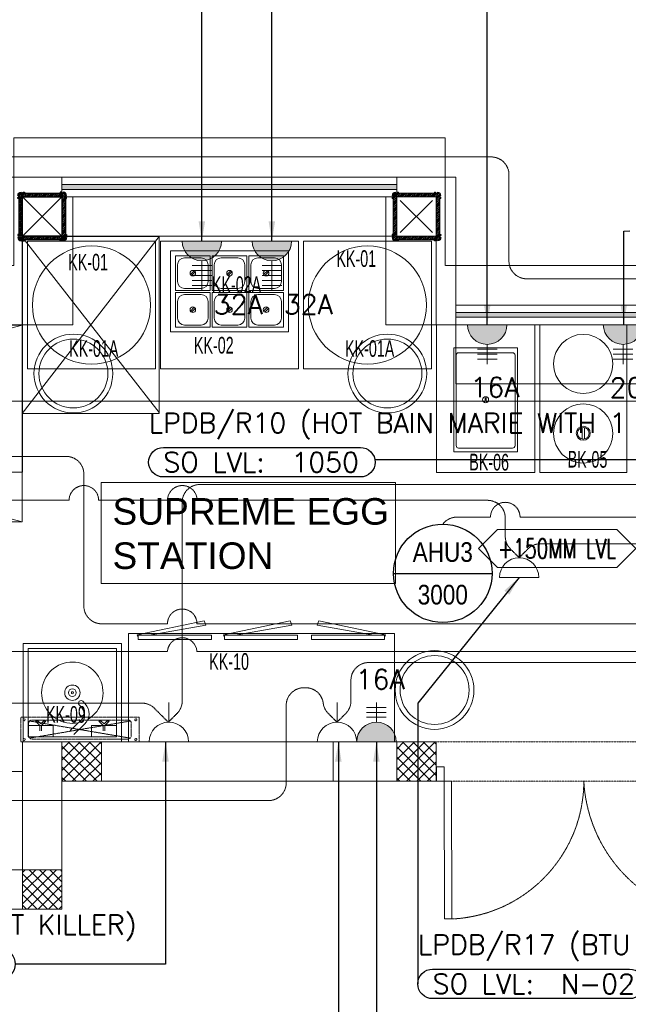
# Model space of a CAD drawing. Header units: millimetres. Extents: x -359 to 21654, y -24856 to 16255.
# Tile 4 of 31: x 3975 to 7065, y -484 to 4520. Entities that reach past the tile are written whole.
import ezdxf
from ezdxf.enums import TextEntityAlignment as Align

# ---------------------------------------------------------------- set-up
doc = ezdxf.new("R2010")
doc.units = ezdxf.units.MM
doc.header["$MEASUREMENT"] = 0
for name, pattern in [('FP XREF (2)$0$( Hidden )', [0.375, 0.25, -0.125]), ('FP XREF (2)$0$DASHED2', [0.375, 0.25, -0.125]), ('FP XREF (2)$0$HIDDEN2', [0.1875, 0.125, -0.0625]), ('HIDDENX2', [0.75, 0.5, -0.25])]:
    doc.linetypes.add(name, pattern=pattern)
doc.layers.get('0').update_dxf_attribs({"color": 1, "lineweight": 5, "true_color": 0xff0000})
doc.layers.add('ACMV-EQP-DX', color=30, linetype='Continuous', true_color=0xff7f00)
doc.layers.add('ELEC-SO-LVL-TAG', color=7, linetype='Continuous')
doc.layers.add('Legend', color=7, linetype='Continuous')
for name, color, linetype, lineweight, true_color in [('FP XREF (2)$0$A-clmn', 9, 'Continuous', 0, 0x808080), ('FP XREF (2)$0$A-COUNTER', 9, 'Continuous', 0, 0x808080), ('FP XREF (2)$0$A-EQUIP', 9, 'Continuous', 0, 0x808080), ('FP XREF (2)$0$A-JALI', 9, 'Continuous', 0, 0x808080), ('FP XREF (2)$0$A-JOINERY', 9, 'Continuous', 0, 0x808080), ('FP XREF (2)$0$CYAN', 9, 'Continuous', 0, 0x808080), ('FP XREF (2)$0$door', 9, 'Continuous', 0, 0x808080), ('FP XREF (2)$0$EQ', 9, 'Continuous', 0, 0x808080), ('FP XREF (2)$0$EQUIP.', 9, 'Continuous', 0, 0x808080), ('FP XREF (2)$0$Equipment', 9, 'Continuous', 0, 0x808080), ('FP XREF (2)$0$Equipment Name', 9, 'Continuous', 0, 0x808080), ('FP XREF (2)$0$Exhaut Hoods', 9, 'Continuous', 0, 0x808080), ('FP XREF (2)$0$FLR LINE', 9, 'Continuous', 0, 0x808080), ('FP XREF (2)$0$HATCH', 9, 'Continuous', 0, 0x808080), ('FP XREF (2)$0$ND_26_HATCH', 9, 'Continuous', 0, 0x808080), ('FP XREF (2)$0$T-TagsWndw', 9, 'Continuous', 0, 0x808080), ('FP XREF (2)$0$XR-CP-DS$0$A-DOWN LIG', 9, 'Continuous', 0, 0x808080), ('FP XREF (2)$0$Z-AT_Text', 9, 'Continuous', 0, 0x808080), ('M-MEP-ELPR-CKT', 7, 'HIDDENX2', 20, 0x960000), ('M-MEP-ELPR-SOCKET', 5, 'Continuous', 20, 0x0000ff)]:
    doc.layers.add(name, color=color, linetype=linetype, lineweight=lineweight, true_color=true_color)
doc.layers.add('M-MEP-ELLG-TEXT', color=7, linetype='Continuous', lineweight=20)
doc.layers.add('M-MEP-ELSL-TEXT', color=7, linetype='Continuous', lineweight=20)
doc.styles.add('Arial Narrow', font='arialn.ttf')
doc.styles.add('FP XREF (2)$0$MtXpl_Arial_Narrow', font='arialn.ttf')
doc.styles.add('FP XREF (2)$0$SSP_Note', font='romans.shx', dxfattribs={"width": 0.8})
doc.styles.add('FP XREF (2)$0$SSP_Title', font='arial.ttf')
doc.styles.add('Oswald Light', font='txt')
doc.styles.add('ROMANS-100', font='romans.shx')
doc.styles.get("Standard").update_dxf_attribs({"font": 'romans.shx'})
doc.dimstyles.new('MDS-50', dxfattribs={"dimtxt": 100, "dimasz": 100, "dimexe": 50, "dimexo": 50, "dimgap": 25, "dimtad": 1, "dimdec": 0, "dimtxsty": 'Oswald Light', "dimcen": 0, "dimdle": 1.5875, "dimazin": 0, "dimtfac": 1, "dimtdec": 0, "dimtix": 1, "dimtmove": 0, "dimatfit": 0, "dimfxl": 1, "dimfrac": 2, "dimtolj": 1, "dimarcsym": 0})
pattern_1 = [(45, (466752.75, 162145.904), (-26.5165043, 26.5165043), []), (135, (466752.75, 162145.904), (-26.5165043, -26.5165043), [])]

# ---------------------------------------------------------------- blocks, each defined once
blk = doc.blocks.new('FP XREF (2)$0$A$C1ac69530')
at = {"layer": 'FP XREF (2)$0$HATCH'}
h = blk.add_hatch(color=256, dxfattribs=at)
h.dxf.hatch_style = 1
h.paths.add_polyline_path([(2000, -37.5), (300, -37.5), (300, -62.5), (2000, -62.5)])
h.paths.add_polyline_path([(4175, -687.5), (2300, -687.5), (2300, -712.5), (4175, -712.5), (5915, -712.5), (5915, -687.5)])
at = {"layer": 'FP XREF (2)$0$A-JOINERY'}
for points in [[(2000, -62.5), (300, -62.5), (300, -37.5), (2000, -37.5)], [(5915, -687.5), (4175, -687.5), (2300, -687.5), (2300, -712.5), (4175, -712.5), (5915, -712.5)]]:
    blk.add_lwpolyline(points, close=True, dxfattribs=at)
blk = doc.blocks.new('FP XREF (2)$0$A$C807b513b')
at = {"layer": 'FP XREF (2)$0$A-EQUIP', "color": 0, "lineweight": -2}
for p, q in [((-300, 0), (-2000, 0)), ((-2000, 0), (-2000, -300)), ((-300, -300), (-300, 0)), ((-2000, -300), (-300, -300)), ((-1525, -325), (-2175, -325)), ((-2175, -325), (-2175, -975)), ((-1525, -975), (-1525, -325)), ((-1500, -325), (-799, -325)), ((-1500, -975), (-1500, -325)), ((-799, -325), (-799, -975)), ((-124, -325), (-774, -325)), ((-774, -325), (-774, -975)), ((-124, -975), (-124, -325)), ((1875, -650), (0, -650)), ((0, -650), (0, -1050)), ((-2200, -750), (-3300, -750)), ((-2200, -1500), (-2200, -750)), ((-2200, -1500), (-2200, -750)), ((-99, -1501), (-99, -751)), ((-99, -751), (401, -751)), ((401, -751), (401, -1501)), ((426, -1501), (426, -751)), ((426, -751), (867.8, -751)), ((867.8, -751), (867.8, -1501)), ((-11, -867.4), (313, -867.4)), ((-11, -1395.4), (-11, -867.4)), ((14, -892.6), (288, -892.6)), ((313, -867.4), (313, -1395.4)), ((1.5, -1364.5), (1.5, -905.1)), ((300.5, -905.1), (300.5, -1364.5)), ((-2175, -975), (-1525, -975)), ((-799, -975), (-1500, -975)), ((-774, -975), (-124, -975)), ((0, -1050), (1875, -1050)), ((641.1, -1330.6), (641.1, -1272.5)), ((652.8, -1330.6), (652.8, -1272.5)), ((313, -1395.4), (-11, -1395.4)), ((288, -1377), (14, -1377)), ((-3300, -1500), (-2200, -1500)), ((401, -1501), (-99, -1501)), ((867.8, -1501), (426, -1501)), ((-1277.7, -2255.7, 45.6), (-1617.4, -2326.8, 45.6)), ((-1556.8, -2328.2, 45.6), (-1270, -2276.6, 45.6)), ((-1270, -2276.6, 45.6), (-1277.7, -2255.7, 45.6)), ((-840.6, -2255.7, 45.6), (-1180.4, -2326.8, 45.6)), ((-1119.8, -2328.2, 45.6), (-833, -2276.6, 45.6)), ((-833, -2276.6, 45.6), (-840.6, -2255.7, 45.6)), ((-704.2, -2276.6, 45.6), (-696.5, -2255.7, 45.6)), ((-417.3, -2328.2, 45.6), (-704.2, -2276.6, 45.6)), ((-696.5, -2255.7, 45.6), (-356.7, -2326.8, 45.6)), ((-312.1, -2320), (-1662.1, -2320)), ((-1662.1, -2320), (-1662.1, -2870)), ((-1617.4, -2326.8, 45.6), (-1612.6, -2340, 45.6)), ((-1241.3, -2328.2), (-1612.6, -2328.2)), ((-1612.6, -2328.2), (-1612.6, -2350.5)), ((-1612.6, -2350.5), (-1241.3, -2350.5)), ((-1241.3, -2350.5), (-1241.3, -2328.2)), ((-1180.4, -2326.8, 45.6), (-1175.5, -2340, 45.6)), ((-804.2, -2328.2), (-1175.5, -2328.2)), ((-1175.5, -2328.2), (-1175.5, -2350.5)), ((-1175.5, -2350.5), (-804.2, -2350.5)), ((-804.2, -2350.5), (-804.2, -2328.2)), ((-732.9, -2350.5), (-732.9, -2328.2)), ((-732.9, -2328.2), (-361.6, -2328.2)), ((-361.6, -2350.5), (-732.9, -2350.5)), ((-356.7, -2326.8, 45.6), (-361.6, -2340, 45.6)), ((-361.6, -2328.2), (-361.6, -2350.5)), ((-312.1, -2870), (-312.1, -2320)), ((-1662.1, -2870), (-312.1, -2870))]:
    blk.add_line(p, q, dxfattribs=at)
for centre, radius in [((-1850, -650), 300), ((-449, -650), 300), ((-1942, -998.2), 200), ((-347.7, -998.2), 200), ((646.9, -949.5), 150.4), ((-1942, -998.2), 175), ((-347.7, -998.2), 175), ((151, -1131.4), 15.4), ((646.9, -1302.5), 150.4), ((646.9, -1301.5), 35.6), ((646.9, -1301.5), 29.6), ((-108, -2606.5), 200), ((-108, -2606.5), 175)]:
    blk.add_circle(centre, radius, dxfattribs=at)
for centre, radius, start, end in [((14, -905.1), 12.5, 90, 180), ((288, -905.1), 12.5, 360, 90), ((98.2, -1128), 50.2, 339.4665, 13.1282), ((203.8, -1128), 50.2, 166.8718, 200.5335), ((14, -1364.5), 12.5, 180, 270), ((288, -1364.5), 12.5, 270, 0)]:
    blk.add_arc(centre, radius, start, end, dxfattribs=at)
at = {"layer": 'FP XREF (2)$0$Equipment', "color": 0, "lineweight": -2}
for p, q in [((-850.5, -375), (-1448.5, -375)), ((-1448.5, -375), (-1448.5, -787)), ((-1247.5, -400), (-1423.5, -400)), ((-1423.5, -400), (-1423.5, -576)), ((-1247.5, -576), (-1247.5, -400)), ((-1061.5, -400), (-1237.5, -400)), ((-1237.5, -400), (-1237.5, -576)), ((-1061.5, -576), (-1061.5, -400)), ((-875.5, -400), (-1051.5, -400)), ((-1051.5, -400), (-1051.5, -576)), ((-875.5, -576), (-875.5, -400)), ((-850.5, -787), (-850.5, -375)), ((-1413.1, -445.6), (-1413.1, -530.4)), ((-1293.1, -410.4), (-1377.9, -410.4)), ((-1257.9, -530.4), (-1257.9, -445.6)), ((-1227.1, -445.6), (-1227.1, -530.4)), ((-1107.1, -410.4), (-1191.9, -410.4)), ((-1071.9, -530.4), (-1071.9, -445.6)), ((-1041.1, -445.6), (-1041.1, -530.4)), ((-921.1, -410.4), (-1005.9, -410.4)), ((-885.9, -530.4), (-885.9, -445.6)), ((-1348, -494.8), (-1328.7, -475.5)), ((-1342.3, -500.5), (-1323, -481.2)), ((-1162, -494.8), (-1142.7, -475.5)), ((-1156.3, -500.5), (-1137, -481.2)), ((-976, -494.8), (-956.7, -475.5)), ((-970.3, -500.5), (-951, -481.2)), ((-1423.5, -576), (-1247.5, -576)), ((-1247.5, -586), (-1423.5, -586)), ((-1423.5, -586), (-1423.5, -762)), ((-1377.9, -565.6), (-1293.1, -565.6)), ((-1293.1, -596.4), (-1377.9, -596.4)), ((-1247.5, -762), (-1247.5, -586)), ((-1237.5, -576), (-1061.5, -576)), ((-1061.5, -586), (-1237.5, -586)), ((-1237.5, -586), (-1237.5, -762)), ((-1191.9, -565.6), (-1107.1, -565.6)), ((-1107.1, -596.4), (-1191.9, -596.4)), ((-1061.5, -762), (-1061.5, -586)), ((-1051.5, -576), (-875.5, -576)), ((-875.5, -586), (-1051.5, -586)), ((-1051.5, -586), (-1051.5, -762)), ((-1005.9, -565.6), (-921.1, -565.6)), ((-921.1, -596.4), (-1005.9, -596.4)), ((-875.5, -762), (-875.5, -586)), ((-1413.1, -631.6), (-1413.1, -716.4)), ((-1257.9, -716.4), (-1257.9, -631.6)), ((-1227.1, -631.6), (-1227.1, -716.4)), ((-1071.9, -716.4), (-1071.9, -631.6)), ((-1041.1, -631.6), (-1041.1, -716.4)), ((-885.9, -716.4), (-885.9, -631.6)), ((-1348, -680.8), (-1328.7, -661.5)), ((-1342.3, -686.5), (-1323, -667.2)), ((-1162, -680.8), (-1142.7, -661.5)), ((-1156.3, -686.5), (-1137, -667.2)), ((-976, -680.8), (-956.7, -661.5)), ((-970.3, -686.5), (-951, -667.2)), ((-1448.5, -787), (-850.5, -787)), ((-1423.5, -762), (-1247.5, -762)), ((-1377.9, -751.6), (-1293.1, -751.6)), ((-1237.5, -762), (-1061.5, -762)), ((-1191.9, -751.6), (-1107.1, -751.6)), ((-1051.5, -762), (-875.5, -762)), ((-1005.9, -751.6), (-921.1, -751.6)), ((-2197, -2870), (-2197, -2370.2)), ((-2197, -2370.2), (-1697.3, -2370.2)), ((-2171.1, -2844), (-2171.1, -2396.2)), ((-2171.1, -2396.2), (-1723.3, -2396.2)), ((-1723.3, -2396.2), (-1723.3, -2844)), ((-1697.3, -2370.2), (-1697.3, -2870)), ((-1900.6, -2694.3), (-1912.5, -2681.7)), ((-1881.7, -2676.5), (-1893.5, -2663.9)), ((-2171.1, -2844), (-2171.1, -2786.6)), ((-2171.1, -2786.6), (-2044.6, -2786.6)), ((-2112.2, -2786.6), (-2133.9, -2764.8)), ((-2133.9, -2764.8), (-2121.6, -2764.8)), ((-2121.6, -2764.8), (-2107.8, -2778.6)), ((-2112.2, -2813.7), (-2112.2, -2786.6)), ((-2107.8, -2778.6), (-2094.1, -2764.8)), ((-2081.7, -2764.8), (-2103.4, -2786.6)), ((-2103.4, -2786.6), (-2103.4, -2813.7)), ((-2094.1, -2764.8), (-2081.7, -2764.8)), ((-2044.6, -2786.6), (-2044.6, -2844)), ((-1958.3, -2812.8), (-1902.6, -2760.4)), ((-1940.5, -2831.7), (-1884.8, -2779.4)), ((-1723.3, -2786.6), (-1849.8, -2786.6)), ((-1849.8, -2786.6), (-1849.8, -2844)), ((-1800.3, -2764.8), (-1812.6, -2764.8)), ((-1812.6, -2764.8), (-1790.9, -2786.6)), ((-1786.5, -2778.6), (-1800.3, -2764.8)), ((-1790.9, -2786.6), (-1790.9, -2813.7)), ((-1772.8, -2764.8), (-1786.5, -2778.6)), ((-1782.1, -2786.6), (-1760.4, -2764.8)), ((-1782.1, -2813.7), (-1782.1, -2786.6)), ((-1760.4, -2764.8), (-1772.8, -2764.8)), ((-1723.3, -2844), (-1723.3, -2786.6)), ((-1723.3, -2844), (-2171.1, -2844)), ((-2044.6, -2844), (-2171.1, -2844)), ((-1849.8, -2844), (-1723.3, -2844)), ((-1697.3, -2870), (-2197, -2870))]:
    blk.add_line(p, q, dxfattribs=at)
at = {"layer": 'FP XREF (2)$0$Equipment', "color": 0, "linetype": 'FP XREF (2)$0$DASHED2', "lineweight": -2, "ltscale": 0.3}
for p, q in [((-1608.6, -2745), (-2208.6, -2745)), ((-2208.6, -2745), (-2208.6, -2870)), ((-1608.6, -2870), (-1608.6, -2745)), ((-2169.1, -2774.5), (-2169.1, -2840.5)), ((-2164.7, -2851.1), (-1652.5, -2763.9)), ((-2164.7, -2763.9), (-1652.5, -2851.1)), ((-1663.1, -2759.5), (-2154.1, -2759.5)), ((-1648.1, -2840.5), (-1648.1, -2774.5)), ((-2208.6, -2870), (-1608.6, -2870)), ((-2154.1, -2855.5), (-1663.1, -2855.5))]:
    blk.add_line(p, q, dxfattribs=at)
at = {"layer": 'FP XREF (2)$0$Equipment', "color": 0, "lineweight": -2}
for centre in [(-1335.5, -488), (-1149.5, -488), (-963.5, -488), (-1335.5, -674), (-1149.5, -674), (-963.5, -674)]:
    blk.add_circle(centre, 14.2, dxfattribs=at)
at = {"layer": 'FP XREF (2)$0$Equipment', "color": 0, "linetype": 'ByBlock', "lineweight": -2, "ltscale": 0.25}
for radius in [39, 19.8, 5.16]:
    blk.add_circle((-1947.2, -2620.1), radius, dxfattribs=at)
at = {"layer": 'FP XREF (2)$0$Equipment', "color": 0, "lineweight": -2}
for centre, radius, start, end in [((-1377.9, -445.6), 35.2, 90, 180), ((-1293.1, -445.6), 35.2, 0, 90), ((-1191.9, -445.6), 35.2, 90, 180), ((-1107.1, -445.6), 35.2, 0, 90), ((-1005.9, -445.6), 35.2, 90, 180), ((-921.1, -445.6), 35.2, 0, 90), ((-1377.9, -530.4), 35.2, 180, 270), ((-1293.1, -530.4), 35.2, 270, 360), ((-1191.9, -530.4), 35.2, 180, 270), ((-1107.1, -530.4), 35.2, 270, 360), ((-1005.9, -530.4), 35.2, 180, 270), ((-921.1, -530.4), 35.2, 270, 360), ((-1377.9, -631.6), 35.2, 90, 180), ((-1293.1, -631.6), 35.2, 0, 90), ((-1191.9, -631.6), 35.2, 90, 180), ((-1107.1, -631.6), 35.2, 0, 90), ((-1005.9, -631.6), 35.2, 90, 180), ((-921.1, -631.6), 35.2, 0, 90), ((-1377.9, -716.4), 35.2, 180, 270), ((-1293.1, -716.4), 35.2, 270, 360), ((-1191.9, -716.4), 35.2, 180, 270), ((-1107.1, -716.4), 35.2, 270, 360), ((-1005.9, -716.4), 35.2, 180, 270), ((-921.1, -716.4), 35.2, 270, 360), ((-1947.2, -2620.1), 155.9, 300.7693, 281.598), ((-1903, -2672.8), 13, 43.263, 223.263), ((-1934.7, -2726.4), 46.8, 313.263, 43.263), ((-1934.7, -2726.4), 72.8, 313.263, 43.263)]:
    blk.add_arc(centre, radius, start, end, dxfattribs=at)
at = {"layer": 'FP XREF (2)$0$Equipment', "color": 0, "linetype": 'FP XREF (2)$0$DASHED2', "lineweight": -2, "ltscale": 0.3}
for centre, start, end in [((-2154.1, -2774.5), 90, 180), ((-1663.1, -2774.5), 0, 90), ((-2154.1, -2840.5), 180, 270), ((-1663.1, -2840.5), 270, 0)]:
    blk.add_arc(centre, 15, start, end, dxfattribs=at)
at = {"layer": 'FP XREF (2)$0$Equipment Name', "color": 0, "linetype": 'FP XREF (2)$0$DASHED2', "lineweight": -2}
for centre in [(-2192.2, -2757.5), (-1625, -2757.5), (-2192.2, -2857.5), (-1625, -2857.5)]:
    blk.add_circle(centre, 5.15, dxfattribs=at)
blk = doc.blocks.new('FP XREF (2)$0$A$C2359ced3')
at = {"layer": 'FP XREF (2)$0$A-JALI', "lineweight": -2}
h = blk.add_hatch(color=0, dxfattribs=at)
h.dxf.hatch_style = 1
h.paths.add_polyline_path([(27.1, 0), (27.1, 5.4), (21, 5.4, -0.414214), (16.1, 0.5, -0.401752), (11.2, 5.4, 0.193156), (-0.5, 0.5, 0.193156), (-5.4, -11.2, -0.414214), (-0.5, -16.1, -0.414214), (-5.4, -21), (-5.4, -27.1), (0, -27.1), (0, 0)])
at = {"layer": 'FP XREF (2)$0$A-JALI', "color": 0, "lineweight": -2}
blk.add_lwpolyline([(0, 0), (0, -27.1), (-5.4, -27.1), (-5.4, -21, 0.414214), (-0.5, -16.1, 0.414214), (-5.4, -11.2, -0.193156), (-0.5, 0.5, -0.193156), (11.2, 5.4, 0.401752), (16.1, 0.5, 0.414214), (21, 5.4), (27.1, 5.4), (27.1, 0)], format="xyb", close=True, dxfattribs=at)
blk = doc.blocks.new('FP XREF (2)$0$A$C4aaa8ad6')
at = {"layer": 'FP XREF (2)$0$A-JALI', "lineweight": -3}
h = blk.add_hatch(color=252, dxfattribs=at)
h.dxf.hatch_style = 1
h.paths.add_polyline_path([(0, 0), (-27.1, 0), (-27.1, -5.4), (-21, -5.4, -0.414214), (-16.1, -0.5, -0.401752), (-11.2, -5.4, 0.193156), (0.5, -0.5, 0.193156), (5.4, 11.2, -0.414214), (0.5, 16.1, -0.414214), (5.4, 21), (5.4, 27.1), (0, 27.1)])
blk.add_lwpolyline([(0, 0), (0, 27.1), (5.4, 27.1), (5.4, 21, 0.414214), (0.5, 16.1, 0.414214), (5.4, 11.2, -0.193156), (0.5, -0.5, -0.193156), (-11.2, -5.4, 0.401752), (-16.1, -0.5, 0.414214), (-21, -5.4), (-27.1, -5.4), (-27.1, 0)], format="xyb", close=True, dxfattribs=at)
blk = doc.blocks.new('FP XREF (2)$0$A$C4f68cd76')
at = {"layer": 'FP XREF (2)$0$A-JALI', "lineweight": -2}
h = blk.add_hatch(dxfattribs=at)
h.set_pattern_fill('ANSI31', color=0, scale=50)
h.paths.add_polyline_path([(218, 18), (190.9, 18), (-18, 18), (-18, -9.1), (-18, -218), (9.1, -218), (218, -218), (218, -190.9)])
h.paths.add_polyline_path([(200, -200), (0, -200), (0, 0), (200, 0)], flags=16)
at = {"layer": 'FP XREF (2)$0$A-JALI', "color": 0, "lineweight": -2}
for points in [[(218, -218), (-18, -218), (-18, 18), (218, 18)], [(200, -200), (0, -200), (0, 0), (200, 0)]]:
    blk.add_lwpolyline(points, close=True, dxfattribs=at)
at = {"layer": 'FP XREF (2)$0$EQUIP.', "color": 0, "lineweight": -2}
for name, p in [('FP XREF (2)$0$A$C2359ced3', (-18, 18)), ('FP XREF (2)$0$A$C4aaa8ad6', (218, -218))]:
    blk.add_blockref(name, p, dxfattribs=at)
at = {"layer": 'FP XREF (2)$0$EQUIP.', "color": 0, "lineweight": -2, "xscale": -1}
for name, p in [('FP XREF (2)$0$A$C2359ced3', (218, 18)), ('FP XREF (2)$0$A$C4aaa8ad6', (-18, -218))]:
    blk.add_blockref(name, p, dxfattribs=at)
blk = doc.blocks.new('FP XREF (2)$0$A$C8c8f8403')
at = {"layer": 'FP XREF (2)$0$A-JALI', "lineweight": -3}
h = blk.add_hatch(dxfattribs=at)
h.set_pattern_fill('ANSI31', color=252, scale=50)
h.set_pattern_definition([(45, (489807.4467, 146104.517), (-4.41941738, 4.41941738), [])])
h.paths.add_polyline_path([(5.4, 241.4), (5.4, 5.4), (241.4, 5.4), (241.4, 241.4)])
h.paths.add_polyline_path([(223.4, 223.4), (223.4, 23.4), (23.4, 23.4), (23.4, 223.4)], flags=16)
at = {"layer": 'FP XREF (2)$0$A-JALI', "color": 252, "lineweight": -3}
for p, q in [((23.4, 23.4), (223.4, 223.4)), ((223.4, 23.4), (23.4, 223.4))]:
    blk.add_line(p, q, dxfattribs=at)
at = {"layer": 'FP XREF (2)$0$A-JALI', "lineweight": -3}
for p in [(23.4, 196.3), (50.4, 223.4)]:
    blk.add_line(p, (23.4, 223.4), dxfattribs=at)
for points in [[(241.4, 5.4), (5.4, 5.4), (5.4, 241.4), (241.4, 241.4)], [(223.4, 23.4), (23.4, 23.4), (23.4, 223.4), (223.4, 223.4)]]:
    blk.add_lwpolyline(points, close=True, dxfattribs=at)
at = {"layer": 'FP XREF (2)$0$EQUIP.', "lineweight": -3}
for name, p in [('FP XREF (2)$0$A$C2359ced3', (5.4, 241.4)), ('FP XREF (2)$0$A$C4aaa8ad6', (241.4, 5.4))]:
    blk.add_blockref(name, p, dxfattribs=at)
at = {"layer": 'FP XREF (2)$0$EQUIP.', "lineweight": -3, "xscale": -1}
for name, p in [('FP XREF (2)$0$A$C2359ced3', (241.4, 241.4)), ('FP XREF (2)$0$A$C4aaa8ad6', (5.4, 5.4))]:
    blk.add_blockref(name, p, dxfattribs=at)
blk = doc.blocks.new('FP XREF (2)$0$A$C35c0c7e9')
at = {"layer": 'FP XREF (2)$0$door', "color": 0, "lineweight": -2}
for points in [[(940.8, 432.7), (969.2, 461), (917, 513.3), (888.8, 484.9)], [(1434.4, -63.7), (1407.6, -90.4), (914.7, 406.7), (940.8, 432.7)], [(-60.5, -572), (-88.8, -600.3), (-141.1, -548.2), (-112.8, -519.8)], [(435.8, -1065.7), (462.5, -1038.8), (-34.6, -546), (-60.6, -572.1)]]:
    blk.add_lwpolyline(points, close=True, dxfattribs=at)
at = {"layer": 'FP XREF (2)$0$EQ', "color": 0, "linetype": 'FP XREF (2)$0$HIDDEN2', "lineweight": -2, "ltscale": 7}
for centre, radius, start, end in [((935.4, 482.7), 742.6, 228.1863, 309.4823), ((-57.6, -566.5), 702.6, 317.7512, 44.8797)]:
    blk.add_arc(centre, radius, start, end, dxfattribs=at)
blk = doc.blocks.new('FP XREF (2)$0$A$Ce85b5983')
at = {"layer": 'FP XREF (2)$0$Exhaut Hoods'}
for points in [[(-13712, -10410), (-13014.6, -11305)], [(-13014.6, -10410), (-13710, -11309.9)], [(-13710, -11860), (-17500, -10860)], [(-17500, -11860), (-13710, -10860)]]:
    blk.add_lwpolyline(points, dxfattribs=at)
at = {"layer": 'FP XREF (2)$0$Exhaut Hoods', "linetype": 'FP XREF (2)$0$( Hidden )', "ltscale": 10}
for points in [[(-13710, -10410), (-13014.6, -10410), (-13014.6, -11309.9), (-13710, -11309.9)], [(-17500, -10860), (-13710, -10860), (-13710, -11860), (-17500, -11860)]]:
    blk.add_lwpolyline(points, close=True, dxfattribs=at)
blk = doc.blocks.new('FP XREF (2)$0$SSP_Tag_Wndw')
at = {"layer": 'FP XREF (2)$0$T-TagsWndw'}
for p, q in [((-5.5, 1.75), (-7.25, 0)), ((5.5, 1.75), (-5.5, 1.75)), ((7.25, 0), (5.5, 1.75)), ((-7.25, 0), (-5.5, -1.75)), ((5.5, -1.75), (7.25, 0)), ((-5.5, -1.75), (5.5, -1.75))]:
    blk.add_line(p, q, dxfattribs=at)
at = {"layer": 'FP XREF (2)$0$T-TagsWndw', "style": 'FP XREF (2)$0$SSP_Note', "width": 0.8}
blk.add_attdef('WndwNo', text='', height=1.8, dxfattribs=at).set_placement((0, 0), align=Align.MIDDLE_CENTER)
blk = doc.blocks.new('FP XREF (2)$0$A$Ca29a5755')
at = {"layer": 'FP XREF (2)$0$EQUIP.', "style": 'FP XREF (2)$0$MtXpl_Arial_Narrow', "width": 0.75}
for s, p in [('KK-01', (4222, 3245.6, 0)), ('KK-01', (5583.5, 3263.6, 0)), ('KK-02A', (4951.6, 3131.3, 0)), ('KK-02', (4860.2, 2823.5, 0.2)), ('KK-01A', (4226.5, 2806.8, 0)), ('KK-01A', (5627.5, 2806.8, 0)), ('KK-10', (4938, 1216.2, 0)), ('KK-09', (4109.4, 947.4, 0))]:
    blk.add_text(s, height=84.44, dxfattribs=at).set_placement(p)
for s, p in [('BK-06', (6258, 2229.8)), ('BK-05', (6757.5, 2244.2))]:
    blk.add_text(s, height=84.44, rotation=359.7249, dxfattribs=at).set_placement(p)
blk = doc.blocks.new('FP XREF (2)')
at = {"layer": 'FP XREF (2)$0$ND_26_HATCH'}
h = blk.add_hatch(dxfattribs=at)
h.set_pattern_fill('ANSI37', color=256, scale=300)
h.set_pattern_definition(pattern_1)
h.paths.add_polyline_path([(4390, 850), (4367, 850), (4367, 848), (4190, 848), (4190, 650), (4390, 650), (4390, 723.5)])
h = blk.add_hatch(dxfattribs=at)
h.set_pattern_fill('ANSI37', color=256, scale=300)
h.set_pattern_definition(pattern_1)
h.paths.add_polyline_path([(6090, 800), (6090, 850), (5890, 850), (5890, 650), (6089.9, 650)])
h = blk.add_hatch(dxfattribs=at)
h.set_pattern_fill('ANSI37', color=256, scale=300)
h.set_pattern_definition(pattern_1)
h.paths.add_polyline_path([(4190, 200), (3990, 200), (3990, 0), (4190, 0)])
at = {"layer": 'FP XREF (2)$0$A-clmn'}
for p, q in [((3990, 850), (3990, 200)), ((3990, 850), (4390, 850)), ((4390, 850), (4390, 650)), ((5566.6, 850), (6090, 850)), ((4190, 650), (4190, 0)), ((4190, 650), (4390, 650)), ((200, 200), (3990, 200)), ((0, 0), (4190, 0))]:
    blk.add_line(p, q, dxfattribs=at)
for points in [[(5890, 3420), (6090, 3420), (6090, 3620), (5890, 3620)], [(5890, 3420), (6090, 3420), (6090, 3620), (5890, 3620)], [(4190, 650), (4390, 650), (4390, 850), (4190, 850)], [(5890, 650), (6090, 650), (6090, 850), (5890, 850)], [(3990, 0), (4190, 0), (4190, 200), (3990, 200)]]:
    blk.add_lwpolyline(points, close=True, dxfattribs=at)
for points in [[(4390, 850), (5566.6, 850)], [(4190, 0), (4190, 650), (4390, 650)], [(4390, 650), (5566.6, 650)], [(5566.6, 650), (6090, 650)]]:
    blk.add_lwpolyline(points, dxfattribs=at)
at = {"layer": 'FP XREF (2)$0$A-COUNTER'}
for p, q in [((3890, 3720), (6190, 3720)), ((6190, 3720), (6190, 3070)), ((3990, 3620), (3990, 2970)), ((3990, 3620), (6090, 3620)), ((6090, 3620), (6090, 2970)), ((9805, 3070), (6190, 3070)), ((3990, 2970), (650, 2970)), ((9805, 2970), (6090, 2970))]:
    blk.add_line(p, q, dxfattribs=at)
at = {"layer": 'FP XREF (2)$0$A-EQUIP'}
for points in [[(6072, 3602), (5908, 3438)], [(5908, 3602), (6072, 3438)]]:
    blk.add_lwpolyline(points, dxfattribs=at)
at = {"layer": 'FP XREF (2)$0$A-JOINERY', "linetype": 'FP XREF (2)$0$( Hidden )', "ltscale": 3}
blk.add_lwpolyline([(2175, 700), (3990, 700), (3990, 200), (2175, 200)], close=True, dxfattribs=at)
at = {"layer": 'FP XREF (2)$0$FLR LINE', "linetype": 'FP XREF (2)$0$HIDDEN2', "ltscale": 8}
for points in [[(6090, 850), (7590, 850)], [(6090, 650), (7590, 650)]]:
    blk.add_lwpolyline(points, dxfattribs=at)
at = {"layer": 'FP XREF (2)$0$ND_26_HATCH'}
blk.add_lwpolyline([(5566.6, 650), (5566.6, 850)], dxfattribs=at)
at = {"layer": 'FP XREF (2)$0$XR-CP-DS$0$A-DOWN LIG', "linetype": 'FP XREF (2)$0$( Hidden )', "ltscale": 8}
blk.add_lwpolyline([(9805, 3270), (6135, 3270), (6135, 3920), (3945, 3920), (3945, 3270), (650, 3270), (650, 2970), (4245, 2970), (4245, 3620), (5835, 3620), (5835, 2970), (9805, 2970)], close=True, dxfattribs=at)
at = {"layer": 'FP XREF (2)$0$Z-AT_Text'}
blk.add_lwpolyline([(4389.4, 2167.4), (5883.8, 2167.4), (5883.8, 1654.9), (4389.4, 1654.9)], close=True, dxfattribs=at)
for name, p in [('FP XREF (2)$0$A$Ce85b5983', (17698, 13828)), ('FP XREF (2)$0$A$Ca29a5755', (0, 0))]:
    blk.add_blockref(name, p)
ref = blk.add_blockref('FP XREF (2)$0$SSP_Tag_Wndw', (6703.9, 1832.3), dxfattribs=dict(xscale=55.05875642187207, yscale=55.05875642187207, zscale=55.05875642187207))
ref.add_attrib('WndwNo', '+150MM LVL', dxfattribs={"layer": 'FP XREF (2)$0$T-TagsWndw', "height": 99.11, "style": 'FP XREF (2)$0$SSP_Note', "width": 0.7}).set_placement((6703.9, 1832.3), align=Align.MIDDLE_CENTER)
at = {"layer": 'FP XREF (2)$0$A-clmn'}
blk.add_blockref('FP XREF (2)$0$A$C8c8f8403', (3966.6, 3396.6), dxfattribs=at)
at = {"layer": 'FP XREF (2)$0$A-clmn', "lineweight": 0}
blk.add_blockref('FP XREF (2)$0$A$C4f68cd76', (5890, 3620), dxfattribs=at)
at = {"layer": 'FP XREF (2)$0$A-clmn', "rotation": 314.9206127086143}
blk.add_blockref('FP XREF (2)$0$A$C35c0c7e9', (6579, 1011.1), dxfattribs=at)
at = {"layer": 'FP XREF (2)$0$A-JOINERY'}
blk.add_blockref('FP XREF (2)$0$A$C1ac69530', (3890, 3720), dxfattribs=at)
at = {"layer": 'FP XREF (2)$0$CYAN'}
blk.add_blockref('FP XREF (2)$0$A$C807b513b', (6190, 3720), dxfattribs=at)
at = {"layer": 'FP XREF (2)$0$Z-AT_Text', "lineweight": 0, "insert": (4446.5, 2088.8), "char_height": 135, "width": 4445.085, "attachment_point": 1, "style": 'FP XREF (2)$0$SSP_Title'}
blk.add_mtext('SUPREME EGG\\PSTATION', dxfattribs=at)
blk = doc.blocks.new('IS-3PIN')
h = blk.add_hatch(color=0)
h.dxf.hatch_style = 1
h.paths.add_polyline_path([(100, 0, 1), (-100, 0)])
at = {"color": 0}
for p, q in [((-50, 175), (50, 175)), ((-50, 150), (50, 150)), ((-50, 125), (50, 125))]:
    blk.add_line(p, q, dxfattribs=at)
blk.add_lwpolyline([(0, 100), (0, 200)], dxfattribs=at)
blk.add_lwpolyline([(-100, 0), (100, 0, 1), (-100, 0)], format="xyb", dxfattribs=at)
blk.add_attdef('XXA', text='', height=100, dxfattribs=at).set_placement((-275, 100), align=Align.MIDDLE_CENTER)
blk = doc.blocks.new('13A SSSO')
at = {"color": 0}
blk.add_lwpolyline([(0, 100), (0, 200)], dxfattribs=at)
blk.add_lwpolyline([(-100, 0), (100, 0, 1), (-100, 0)], format="xyb", dxfattribs=at)
blk = doc.blocks.new('IS-5PIN')
h = blk.add_hatch(color=0)
h.dxf.hatch_style = 1
h.paths.add_polyline_path([(-100, 0), (100, 0, 1)])
at = {"color": 0}
for p, q in [((-50, 225), (50, 225)), ((-50, 200), (50, 200)), ((-50, 175), (50, 175)), ((-50, 150), (50, 150)), ((-50, 125), (50, 125))]:
    blk.add_line(p, q, dxfattribs=at)
blk.add_lwpolyline([(0, 100), (0, 250)], dxfattribs=at)
blk.add_lwpolyline([(-100, 0), (100, 0, 1), (-100, 0)], format="xyb", dxfattribs=at)
blk.add_attdef('XXA', text='', height=100, dxfattribs=at).set_placement((-275, 100), align=Align.MIDDLE_CENTER)
blk = doc.blocks.new('ELEC-SO-LVL-EQP-TAG')
at = {"layer": 'ELEC-SO-LVL-TAG'}
blk.add_lwpolyline([(75, 72.5), (1075, 72.5, -0.414214), (1150, -2.5), (1150, -2.5, -0.414214), (1075, -77.5), (75, -77.5, -0.414214), (0, -2.5), (0, -2.5, -0.414214)], format="xyb", close=True, dxfattribs=at)
at = {"layer": 'ELEC-SO-LVL-TAG', "insert": (75, -2.5), "char_height": 100, "attachment_point": 4}
blk.add_mtext_dynamic_manual_height_columns('{\\Fromans|c0;SO LVL:}', width=1015.069, gutter_width=1, heights=[0], dxfattribs=at)
at = {"layer": 'ELEC-SO-LVL-TAG', "style": 'ROMANS-100'}
for tag, p in [('SO-EQP', (0, 197.5)), ('SO-LVL', (725, -2.5))]:
    blk.add_attdef(tag, text='', height=100, dxfattribs=at).set_placement(p, align=Align.MIDDLE_LEFT)
blk = doc.blocks.new('EQP TAG')
at = {"layer": 'Legend'}
blk.add_line((-250, 0), (250, 0), dxfattribs=at)
blk.add_circle((0, 0), 250, dxfattribs=at)
at = {"layer": 'Legend', "style": 'Arial Narrow'}
for tag, p in [('EQP_TAG', (0, 108.3)), ('CFM', (0, -108.3))]:
    blk.add_attdef(tag, text='', height=100, dxfattribs=at).set_placement(p, align=Align.MIDDLE_CENTER)

msp = doc.modelspace()

# ---------------------------------------------------------------- block references
msp.add_blockref('FP XREF (2)', (0, 0))

# ---------------------------------------------------------------- next in the draw order: linework, layer by layer
at = {"layer": 'M-MEP-ELPR-CKT', "ltscale": 5}
for points in [[(200, 11127.3), (65.1, 11127.3, 0.414214), (-24.9, 11037.3), (-24.9, 1623.3, 0.414214), (65.1, 1533.3), (272.5, 1533.3, -0.414214), (362.5, 1443.3), (362.5, 1289.8, -0.194191), (337.3, 1227.4), (300, 1188.7), (420.8, 1072.2, 0.194191), (483.3, 1047), (1942.4, 1047, -1), (2092.4, 1047), (4595.6, 1047, -0.198912), (4659.2, 1020.6), (4729.9, 949.9), (4774.3, 994.3, 0.198912), (4800.6, 1057.9), (4800.6, 2068, -0.414214), (4890.6, 2158), (10051, 2158)], [(7554, 3203.2), (6549.5, 3203.2, -0.414214), (6459.5, 3293.2), (6459.5, 3732.5, 0.414214), (6369.5, 3822.5), (3942.5, 3822.5, 0.414214), (3852.5, 3732.5), (3852.5, 3293.2, -0.414214), (3762.5, 3203.2), (2849.5, 3203.2, 0.198912), (2785.9, 3176.9), (2741.5, 3132.5), (2697.1, 3176.9, 0.198912), (2633.5, 3203.2), (2175, 3203.2, 0.198912), (2111.4, 3176.9), (2067, 3132.5), (2022.6, 3176.9, 0.198912), (1959, 3203.2), (665.5, 3203.2, -0.414214), (575.5, 3293.2), (575.5, 7791.5, -0.414214)], [(3692.1, 2870), (3736.5, 2825.7, -0.198912), (3762.9, 2762.1), (3762.9, 2671.9, 0.414214), (3852.9, 2581.9), (9542.1, 2581.9, 0.414214)], [(5586.6, 950), (5631, 994.4, 0.198912), (5657.3, 1058), (5657.3, 1163.1, -0.414214), (5747.3, 1253.1), (8818, 1253.1, -0.414214), (8908, 1163.1), (8908, 830.8, 0.414214), (8998, 740.8), (10980.2, 740.8, -1), (11130.2, 740.8), (13494.6, 740.8, -1), (13644.6, 740.8), (14717.9, 740.8, 0.414214), (14807.9, 830.8), (14807.9, 2811.5)], [(1177.1, 1904.5), (1177.1, 2210.8, -0.414214), (1267.1, 2300.8), (4211.2, 2300.8, -0.414214), (4301.2, 2210.8), (4301.2, 1540, 0.414214), (4391.2, 1450), (4725.6, 1450, -1), (4875.6, 1450), (9605, 1450)], [(7777, 1856.7), (6619.5, 1856.7, 0.198912), (6555.9, 1830.4), (6511.5, 1786), (6467.1, 1830.4, -0.198912), (6440.8, 1894), (6440.8, 1987.5, 0.414214), (6350.8, 2077.5), (4876.1, 2077.5, 1), (4726.1, 2077.5), (4376.2, 2077.5, 1), (4226.2, 2077.5), (2107.4, 2077.5, 0.414214), (2017.4, 1987.5), (2017.4, 835.5, 0.198912), (2043.7, 771.9), (2088.1, 727.5)], [(6123.6, 1956.4, -0.235645), (6195.5, 1992.3), (6365.8, 1992.3, -1), (6515.8, 1992.3), (9022.2, 1992.3, -0.414214), (9112.2, 1902.3), (9112.2, 1870), (9605, 1870)], [(4875.3, 1309.5), (8834.9, 1309.5, -0.23146), (8906, 1274.7, 0.23146), (8977, 1240), (9605, 1240)], [(2474.1, 300), (2518.4, 344.4, 0.198912), (2544.8, 408), (2544.8, 461.5, -0.414214), (2634.8, 551.5), (5238.6, 551.5, 0.414214), (5328.6, 641.5), (5328.6, 1035.3, -0.414214), (5418.6, 1125.3), (5427.3, 1125.3, -0.377611), (5516.6, 1046.6, 0.166214), (5542.3, 994.4), (5586.6, 950)]]:
    msp.add_lwpolyline(points, format="xyb", dxfattribs=at)
msp.add_lwpolyline([(2868.5, 1309.5), (4725.7, 1309.5)], dxfattribs=at)
msp.add_arc((4800.5, 1304), 75, 4.2055, 175.7945, dxfattribs=at)

# ---------------------------------------------------------------- next in the draw order: block references
at = {"layer": 'ACMV-EQP-DX'}
msp.add_blockref('EQP TAG', (6123.6, 1706.4), dxfattribs=at).add_auto_attribs({'EQP_TAG': 'AHU3', 'CFM': '3000'})
at = {"layer": 'M-MEP-ELLG-TEXT'}
for p, values in [((4630.1, 2273.6), {'SO-EQP': 'LPDB/R10 (HOT BAIN MARIE WITH 1 U/S)', 'SO-LVL': '1050'}), ((2802.6, -276.7), {'SO-EQP': 'LPDB/B8 (INSECT KILLER)', 'SO-LVL': '2100'}), ((5997, -377.3), {'SO-EQP': 'LPDB/R17 (BTU METER)', 'SO-LVL': 'N-02'})]:
    msp.add_blockref('ELEC-SO-LVL-EQP-TAG', p, dxfattribs=at).add_auto_attribs(values)
at = {"layer": 'M-MEP-ELPR-SOCKET', "color": 34, "true_color": 0xa55200}
ref = msp.add_blockref('IS-5PIN', (4900.3, 3395), dxfattribs=dict(at, rotation=180))
ref.add_attrib('XXA', '32A', dxfattribs={"layer": '0', "color": 0, "height": 100}).set_placement((5085.2, 3073.2), align=Align.MIDDLE_CENTER)
ref = msp.add_blockref('IS-5PIN', (5255.8, 3395), dxfattribs=dict(at, rotation=180))
ref.add_attrib('XXA', '32A', dxfattribs={"layer": '0', "color": 0, "height": 100}).set_placement((5440.7, 3073.2), align=Align.MIDDLE_CENTER)
at = {"layer": 'M-MEP-ELPR-SOCKET', "color": 134, "true_color": 0x00a5a5}
ref = msp.add_blockref('IS-3PIN', (6349.4, 2970), dxfattribs=dict(at, rotation=180))
ref.add_attrib('XXA', '16A', dxfattribs={"layer": '0', "color": 0, "height": 100}).set_placement((6388.6, 2652.3), align=Align.MIDDLE_CENTER)
at = {"layer": 'M-MEP-ELPR-SOCKET', "color": 200, "true_color": 0xbf00ff}
ref = msp.add_blockref('IS-3PIN', (7038.7, 2970), dxfattribs=dict(at, rotation=180))
ref.add_attrib('XXA', '20A', dxfattribs={"layer": '0', "color": 0, "height": 100}).set_placement((7095.1, 2649.8), align=Align.MIDDLE_CENTER)
at = {"layer": 'M-MEP-ELPR-SOCKET'}
for p in [(6511.5, 1686), (4733, 849.9), (5586.6, 850)]:
    msp.add_blockref('13A SSSO', p, dxfattribs=at)
at = {"layer": 'M-MEP-ELPR-SOCKET', "color": 134, "true_color": 0x00a5a5}
ref = msp.add_blockref('IS-3PIN', (5786.6, 850), dxfattribs=at)
ref.add_attrib('XXA', '16A', dxfattribs={"layer": '0', "color": 0, "height": 100}).set_placement((5805.5, 1167.7), align=Align.MIDDLE_CENTER)

# ---------------------------------------------------------------- next in the draw order: leaders
at = {"layer": 'M-MEP-ELSL-TEXT'}
for points, override in [([(6349.4, 2970), (6349.4, 7138.6), (1839.8, 7138.6)], {"dimgap": 25, "dimtad": 0}), ([(5255.8, 3395), (5255.8, 6541.2), (1839.8, 6541.2)], {"dimgap": 25, "dimtad": 0}), ([(4900.3, 3395), (4900.3, 5941.2), (1839.8, 5941.2)], {"dimgap": 25, "dimtad": 0}), ([(7042.4, 2971.9), (7042.4, 3446.1), (7073.3, 3446.2)], {"dimgap": 25, "dimtad": 0}), ([(7238.7, 2810.5), (7238.7, 2283.6), (5780.1, 2283.6)], {"dimgap": 25, "dimtad": 0}), ([(6511.5, 1686), (5997, 1047), (5997, -379.8)], {"dimtad": 0}), ([(5786.6, 850), (5786.6, -1479.2), (3952.5, -1479.2)], {"dimgap": 25, "dimtad": 0}), ([(5593.3, 850), (5593.3, -879.8), (3952.5, -879.8)], {"dimgap": 25, "dimtad": 0}), ([(4716, 849.9), (4716, -279.2), (3952.5, -279.2)], {"dimgap": 25, "dimtad": 0})]:
    msp.add_leader(points, dimstyle='MDS-50', override=override, dxfattribs=at)

doc.saveas('drawing.dxf')
